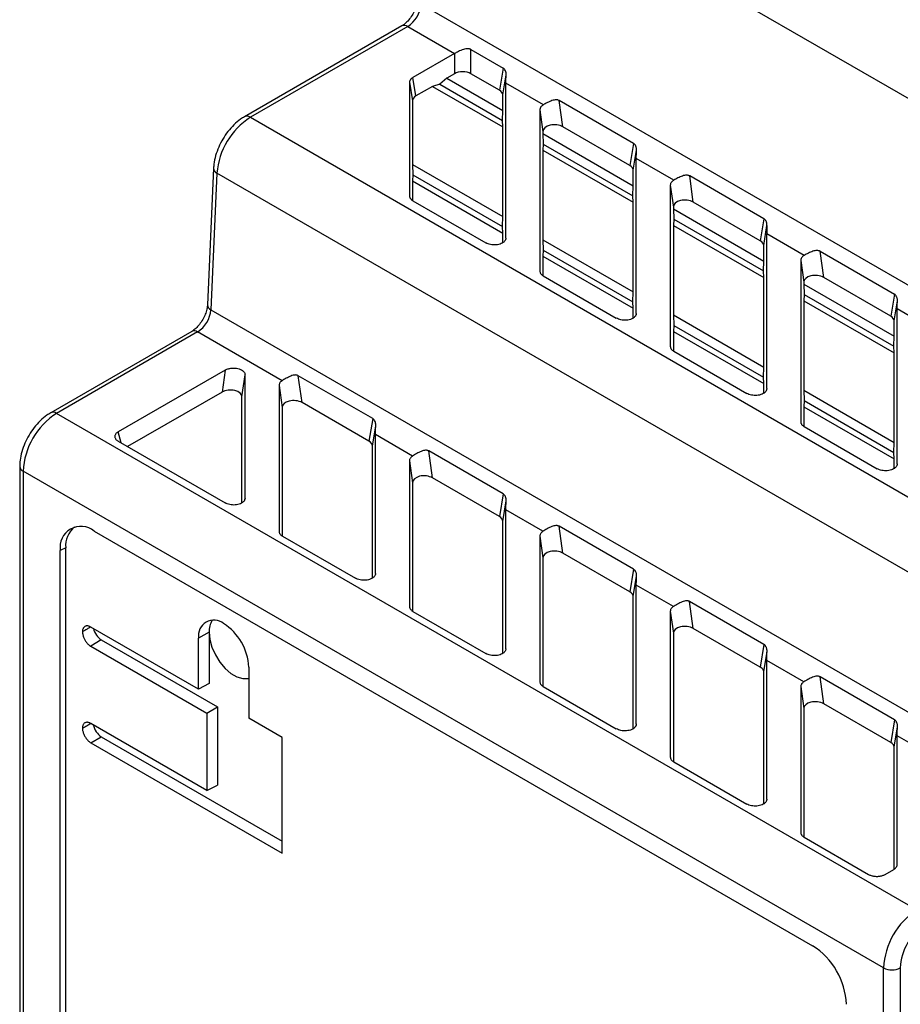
# Model space of a CAD drawing. Header units: millimetres. Extents: x 0 to 349, y 0 to 270.
# Tile 9 of 12: x 253 to 290, y 190 to 232. Entities that reach past the tile are written whole.
import ezdxf

# ---------------------------------------------------------------- set-up
doc = ezdxf.new("R2010")
doc.units = ezdxf.units.MM
doc.header["$LTSCALE"] = 1.25

msp = doc.modelspace()

# ---------------------------------------------------------------- linework, layer by layer
for p, q in [((306.753, 219.051), (270.337, 240.074)), ((269.996, 232.368), (306.412, 211.345)), ((269.181, 231.447), (262.519, 227.601)), ((269.431, 231.423), (262.769, 227.577)), ((269.431, 231.423), (271.408, 230.278)), ((271.408, 230.278), (269.648, 229.262)), ((271.408, 230.278), (271.406, 229.422)), ((272.104, 230.449), (273.464, 229.663)), ((272.104, 229.422), (272.104, 230.449)), ((273.464, 229.663), (273.309, 228.726)), ((269.777, 228.482), (269.648, 229.262)), ((271.406, 229.422), (271.083, 229.236)), ((273.309, 228.726), (272.104, 229.422)), ((273.454, 228.523), (273.595, 229.373)), ((269.503, 229.06), (269.503, 224.25)), ((269.503, 229.06), (269.632, 228.28)), ((270.479, 228.887), (269.777, 228.482)), ((270.791, 228.974), (270.479, 228.887)), ((270.479, 228.887), (273.454, 227.169)), ((271.083, 229.236), (270.791, 228.974)), ((270.791, 228.974), (273.44, 227.445)), ((271.083, 229.236), (273.454, 227.867)), ((273.583, 222.466), (273.583, 229.026)), ((275.17, 228.109), (273.583, 229.026)), ((273.454, 227.867), (273.454, 228.523)), ((269.632, 228.28), (269.632, 225.583)), ((278.984, 226.472), (275.843, 228.285)), ((275.997, 227.172), (275.843, 228.285)), ((262.769, 227.577), (299.185, 206.554)), ((273.44, 227.445), (273.454, 227.867)), ((275.023, 227.898), (275.023, 221.063)), ((275.023, 227.898), (275.152, 226.969)), ((273.454, 227.169), (273.44, 227.445)), ((273.454, 223.377), (273.454, 227.169)), ((278.829, 225.537), (275.997, 227.172)), ((275.152, 226.969), (275.152, 226.887)), ((275.152, 226.887), (275.166, 226.448)), ((275.152, 226.887), (278.974, 224.681)), ((275.166, 226.448), (275.152, 226.189)), ((275.166, 226.448), (278.96, 224.258)), ((278.984, 226.472), (278.829, 225.537)), ((275.152, 226.189), (275.152, 222.397)), ((275.152, 226.189), (278.974, 223.983)), ((278.974, 225.335), (279.114, 226.183)), ((269.632, 225.583), (269.646, 225.145)), ((269.632, 225.583), (273.454, 223.377)), ((279.103, 219.279), (279.103, 225.839)), ((280.692, 224.922), (279.103, 225.839)), ((261.21, 225.418), (260.954, 219.639)), ((261.356, 225.214), (261.101, 219.435)), ((297.772, 204.191), (261.356, 225.214)), ((269.646, 225.145), (269.632, 224.886)), ((269.646, 225.145), (273.44, 222.955)), ((278.974, 224.681), (278.974, 225.335)), ((284.503, 223.281), (281.363, 225.094)), ((281.517, 223.983), (281.363, 225.094)), ((269.632, 224.886), (269.632, 224.062)), ((269.632, 224.886), (273.454, 222.679)), ((278.96, 224.258), (278.974, 224.681)), ((280.543, 224.71), (280.543, 217.877)), ((280.543, 224.71), (280.672, 223.781)), ((278.974, 223.983), (278.96, 224.258)), ((269.648, 224.048), (272.738, 222.264)), ((278.974, 220.19), (278.974, 223.983)), ((284.349, 222.348), (281.517, 223.983)), ((280.672, 223.781), (280.672, 223.7)), ((280.672, 223.7), (280.686, 223.262)), ((280.672, 223.7), (284.494, 221.494)), ((273.44, 222.955), (273.454, 223.377)), ((280.686, 223.262), (280.672, 223.003)), ((280.672, 223.003), (280.672, 219.21)), ((280.672, 223.003), (284.494, 220.796)), ((280.686, 223.262), (284.48, 221.072)), ((284.503, 223.281), (284.349, 222.348)), ((284.494, 222.146), (284.634, 222.993)), ((273.454, 222.679), (273.44, 222.955)), ((273.454, 222.268), (273.454, 222.679)), ((284.623, 216.093), (284.623, 222.652)), ((286.212, 221.735), (284.623, 222.652)), ((273.583, 222.466), (273.567, 222.396)), ((275.152, 222.397), (275.166, 221.958)), ((275.152, 222.397), (278.974, 220.19)), ((275.166, 221.958), (275.152, 221.699)), ((275.166, 221.958), (278.96, 219.768)), ((284.494, 221.494), (284.494, 222.146)), ((286.884, 221.906), (290.024, 220.094)), ((287.037, 220.796), (286.884, 221.906)), ((275.152, 221.699), (275.152, 220.875)), ((275.152, 221.699), (278.974, 219.493)), ((284.48, 221.072), (284.494, 221.494)), ((286.063, 221.523), (286.063, 214.69)), ((286.063, 221.523), (286.192, 220.594)), ((284.494, 220.796), (284.48, 221.072)), ((275.168, 220.861), (278.258, 219.077)), ((284.494, 217.004), (284.494, 220.796)), ((286.192, 220.594), (286.192, 220.514)), ((286.192, 220.514), (286.206, 220.075)), ((286.192, 220.514), (290.014, 218.307)), ((289.869, 219.161), (287.037, 220.796)), ((278.96, 219.768), (278.974, 220.19)), ((286.206, 220.075), (286.192, 219.816)), ((286.206, 220.075), (290, 217.885)), ((290.024, 220.094), (289.869, 219.161)), ((278.974, 219.493), (278.96, 219.768)), ((286.192, 219.816), (286.192, 216.023)), ((286.192, 219.816), (290.014, 217.61)), ((290.014, 218.959), (290.154, 219.806)), ((261.101, 219.435), (297.517, 198.412)), ((278.974, 219.082), (278.974, 219.493)), ((279.103, 219.279), (279.087, 219.209)), ((290.143, 212.906), (290.143, 219.466)), ((291.732, 218.548), (290.143, 219.466)), ((280.672, 219.21), (280.686, 218.772)), ((280.672, 219.21), (284.494, 217.004)), ((290.014, 218.307), (290.014, 218.959)), ((260.286, 218.514), (254.318, 215.069)), ((260.536, 218.49), (254.568, 215.044)), ((264.112, 216.425), (260.536, 218.49)), ((280.686, 218.772), (280.672, 218.512)), ((280.672, 218.512), (280.672, 217.688)), ((280.672, 218.512), (284.494, 216.306)), ((280.686, 218.772), (284.48, 216.581)), ((290, 217.885), (290.014, 218.307)), ((280.688, 217.674), (283.778, 215.891)), ((290.014, 217.61), (290, 217.885)), ((290.014, 213.817), (290.014, 217.61)), ((261.698, 216.874), (257.18, 214.267)), ((261.698, 216.874), (261.569, 215.946)), ((284.48, 216.581), (284.494, 217.004)), ((262.414, 215.744), (262.543, 216.672)), ((262.543, 211.457), (262.543, 216.672)), ((267.947, 214.822), (264.799, 216.639)), ((264.957, 215.499), (264.799, 216.639)), ((284.494, 216.306), (284.48, 216.581)), ((261.569, 215.946), (257.57, 213.637)), ((263.983, 216.226), (263.983, 210.054)), ((263.983, 216.226), (264.112, 215.297)), ((284.494, 215.895), (284.494, 216.306)), ((284.623, 216.093), (284.607, 216.022)), ((286.192, 216.023), (286.206, 215.585)), ((286.192, 216.023), (290.014, 213.817)), ((262.414, 211.259), (262.414, 215.744)), ((267.789, 213.864), (264.957, 215.499)), ((286.206, 215.585), (286.192, 215.326)), ((286.206, 215.585), (290, 213.395)), ((264.112, 215.297), (264.112, 209.866)), ((286.192, 215.326), (286.192, 214.502)), ((286.192, 215.326), (290.014, 213.119)), ((290.984, 194.022), (254.568, 215.044)), ((267.947, 214.822), (267.789, 213.864)), ((257.295, 213.796), (257.18, 214.267)), ((267.934, 213.662), (268.076, 214.523)), ((286.208, 214.488), (289.298, 212.704)), ((257.18, 213.862), (261.698, 211.255)), ((268.063, 208.27), (268.063, 214.144)), ((269.632, 213.239), (268.063, 214.144)), ((290, 213.395), (290.014, 213.817)), ((267.934, 208.072), (267.934, 213.662)), ((273.467, 211.635), (270.319, 213.453)), ((270.477, 212.312), (270.319, 213.453)), ((269.503, 213.039), (269.503, 206.867)), ((269.503, 213.039), (269.632, 212.11)), ((290.014, 213.119), (290, 213.395)), ((290.014, 212.708), (290.014, 213.119)), ((253.007, 212.799), (253.007, 179.566)), ((289.569, 191.572), (253.153, 212.595)), ((253.153, 212.595), (253.153, 179.362)), ((290.143, 212.906), (290.127, 212.836)), ((273.309, 210.677), (270.477, 212.312)), ((269.632, 212.11), (269.632, 206.679)), ((262.543, 211.457), (262.527, 211.386)), ((273.467, 211.635), (273.309, 210.677)), ((273.454, 210.475), (273.596, 211.336)), ((273.583, 205.084), (273.583, 210.958)), ((275.152, 210.052), (273.583, 210.958)), ((273.454, 204.886), (273.454, 210.475)), ((278.987, 208.448), (275.839, 210.266)), ((275.997, 209.126), (275.839, 210.266)), ((256.159, 210.065), (286.564, 192.512)), ((264.128, 209.852), (267.218, 208.068)), ((275.023, 209.852), (275.023, 203.681)), ((275.023, 209.852), (275.152, 208.924)), ((254.957, 209.349), (254.726, 209.237)), ((254.726, 180.903), (254.726, 209.237)), ((254.957, 181.015), (254.957, 209.349)), ((275.152, 208.924), (275.152, 203.492)), ((278.829, 207.491), (275.997, 209.126)), ((278.987, 208.448), (278.829, 207.491)), ((268.063, 208.27), (268.047, 208.2)), ((278.974, 207.289), (279.116, 208.149)), ((279.103, 201.897), (279.103, 207.771)), ((280.672, 206.865), (279.103, 207.771)), ((278.974, 201.699), (278.974, 207.289)), ((284.507, 205.262), (281.359, 207.079)), ((281.517, 205.939), (281.359, 207.079)), ((269.648, 206.665), (272.738, 204.881)), ((280.543, 206.666), (280.543, 200.494)), ((280.543, 206.666), (280.672, 205.737)), ((260.578, 203.369), (256.017, 206.001)), ((284.349, 204.304), (281.517, 205.939)), ((261.022, 205.78), (260.578, 205.532)), ((260.578, 203.369), (260.578, 205.532)), ((261.022, 205.78), (261.022, 203.607)), ((280.672, 205.737), (280.672, 200.306)), ((256.461, 205.459), (256.017, 205.185)), ((256.017, 205.185), (260.932, 202.348)), ((256.461, 205.459), (261.376, 202.622)), ((273.583, 205.084), (273.567, 205.013)), ((284.507, 205.262), (284.349, 204.304)), ((284.494, 204.102), (284.636, 204.963)), ((262.699, 204.308), (262.699, 202.144)), ((284.623, 198.71), (284.623, 204.584)), ((286.192, 203.679), (284.623, 204.584)), ((284.494, 198.512), (284.494, 204.102)), ((290.027, 202.075), (286.879, 203.893)), ((287.037, 202.752), (286.879, 203.893)), ((261.022, 203.607), (260.578, 203.369)), ((275.168, 203.478), (278.258, 201.695)), ((286.063, 203.479), (286.063, 197.307)), ((286.063, 203.479), (286.192, 202.55)), ((260.932, 202.348), (261.376, 202.622)), ((261.376, 202.622), (261.376, 199.303)), ((289.869, 201.118), (287.037, 202.752)), ((260.932, 202.348), (260.932, 199.082)), ((286.192, 202.55), (286.192, 197.119)), ((260.932, 199.082), (256.017, 201.919)), ((264.114, 201.327), (262.699, 202.144)), ((279.103, 201.897), (279.087, 201.826)), ((290.027, 202.075), (289.869, 201.118)), ((290.014, 200.915), (290.156, 201.776)), ((256.017, 201.102), (256.461, 201.359)), ((256.461, 201.359), (264.114, 196.941)), ((264.114, 196.428), (264.114, 201.327)), ((290.143, 195.941), (290.143, 201.398)), ((291.712, 200.492), (290.143, 201.398)), ((256.017, 201.102), (264.114, 196.428)), ((290.014, 195.753), (290.014, 200.915)), ((280.688, 200.292), (283.778, 198.508)), ((260.932, 199.082), (261.376, 199.303)), ((284.623, 198.71), (284.607, 198.64)), ((286.208, 197.105), (288.936, 195.53)), ((289.637, 195.53), (289.998, 195.739)), ((289.569, 158.339), (289.569, 191.572)), ((290.277, 191.572), (290.277, 158.339))]:
    msp.add_line(p, q)
at = {"flags": 128}
msp.add_lwpolyline([(261.022, 205.78), (261.053, 205.471), (261.143, 205.145), (261.287, 204.821), (261.477, 204.517), (261.702, 204.251), (261.948, 204.038), (262.202, 203.892), (262.449, 203.82), (262.674, 203.826), (262.699, 203.832)], dxfattribs=at)
for centre, radius, start, end in [((268.761, 232.464), 1.238, 302.7341, 355.5335), ((269.284, 231.218), 0.251, 54.3824, 114.3071), ((264.443, 224.973), 3.096, 122.7341, 175.5335), ((262.622, 227.372), 0.252, 54.3837, 114.2919), ((261.442, 225.43), 0.232, 182.8298, 248.3794), ((259.866, 219.531), 1.238, 302.7341, 355.5335), ((261.194, 219.656), 0.24, 183.9683, 247.2325), ((260.389, 218.285), 0.251, 54.3824, 114.3071), ((254.421, 214.84), 0.252, 54.3837, 114.2919), ((256.224, 212.455), 3.074, 122.6055, 177.3945), ((253.246, 212.816), 0.24, 184.0397, 247.2626), ((255.599, 209.379), 0.885, 50.7967, 189.214), ((255.979, 209.444), 1.027, 129.3376, 185.2959), ((261.225, 205.637), 0.655, 50.7967, 189.214), ((261.898, 205.829), 0.877, 148.3103, 183.1846), ((260.397, 204.203), 2.305, 2.6055, 57.3945), ((292.64, 191.433), 3.074, 122.6055, 177.3945), ((292.579, 191.467), 2.305, 122.6055, 177.3945), ((284.886, 189.889), 3.114, 2.6055, 57.3945), ((289.923, 192.255), 0.769, 242.6097, 297.3903)]:
    msp.add_arc(centre, radius, start, end)
for centre, major_axis, ratio, start_param, end_param in [((271.754, 229.211), (0.5, 0), 0.588583, 0.796211, 2.341565), ((270.137, 228.278), (0.505, -0.003), 0.5726, 2.368196, 3.145538), ((272.949, 228.521), (0.505, 0.003), 0.5726, 6.279241, 7.05714), ((275.657, 226.956), (0.505, -0.021), 0.602386, 0.856664, 3.167126), ((278.469, 225.332), (0.505, 0.003), 0.5726, 6.27924, 7.056582), ((281.177, 223.767), (0.505, -0.021), 0.602386, 0.856664, 3.167126), ((283.989, 222.144), (0.505, 0.003), 0.5726, 6.27924, 7.056582), ((286.697, 220.58), (0.505, -0.021), 0.602376, 0.856089, 3.167121), ((289.509, 218.957), (0.505, 0.003), 0.572601, 6.279239, 7.055938), ((261.909, 215.73), (0.505, 0.021), 0.602386, 6.257652, 8.568114), ((264.617, 215.283), (0.505, -0.021), 0.602386, 0.856664, 3.167126), ((267.429, 213.66), (0.505, 0.003), 0.5726, 6.27924, 7.056582), ((270.137, 212.097), (0.505, -0.021), 0.602386, 0.856664, 3.167126), ((272.949, 210.473), (0.505, 0.003), 0.5726, 6.27924, 7.056582), ((275.657, 208.91), (0.505, -0.021), 0.602386, 0.856664, 3.167126), ((278.469, 207.286), (0.505, 0.003), 0.5726, 6.27924, 7.056582), ((256.461, 205.868), (-0.25, 0.433), 0.577908, 1.091341, 2.357041), ((281.177, 205.723), (0.505, -0.021), 0.602386, 0.856664, 3.167126), ((283.989, 204.1), (0.505, 0.003), 0.5726, 6.27924, 7.056582), ((286.697, 202.537), (0.505, -0.021), 0.602386, 0.856664, 3.167126), ((256.461, 201.767), (-0.25, 0.433), 0.577557, 1.044598, 2.356124), ((289.509, 200.913), (0.505, 0.003), 0.5726, 6.27924, 7.056582)]:
    msp.add_ellipse(centre, major_axis=major_axis, ratio=ratio, start_param=start_param, end_param=end_param)
for points, knots in [([(269.849, 232.572), (269.847, 232.543), (269.841, 232.455), (269.8, 232.28), (269.712, 232.058), (269.585, 231.839), (269.434, 231.649), (269.291, 231.517), (269.212, 231.467), (269.181, 231.447)], [0, 0, 0, 0, 0.081703, 0.238926, 0.400774, 0.566019, 0.731813, 0.894394, 1, 1, 1, 1]), ([(272.104, 230.449), (272.091, 230.455), (272.064, 230.469), (272.019, 230.479), (271.961, 230.483), (271.882, 230.474), (271.784, 230.448), (271.678, 230.409), (271.577, 230.364), (271.484, 230.319), (271.432, 230.291), (271.408, 230.278)], [0, 0, 0, 0, 0.0664362, 0.1353053, 0.2074676, 0.3169937, 0.4607558, 0.602421, 0.7417143, 0.8759354, 1, 1, 1, 1]), ([(273.595, 229.373), (273.595, 229.392), (273.595, 229.424), (273.589, 229.471), (273.579, 229.511), (273.559, 229.563), (273.524, 229.619), (273.483, 229.649), (273.464, 229.663)], [0, 0, 0, 0, 0.171592, 0.28411, 0.421175, 0.54393, 0.782681, 1, 1, 1, 1]), ([(269.648, 229.262), (269.633, 229.253), (269.604, 229.235), (269.568, 229.203), (269.539, 229.17), (269.519, 229.134), (269.506, 229.097), (269.504, 229.072), (269.503, 229.06)], [0, 0, 0, 0, 0.166769, 0.333415, 0.5, 0.666585, 0.833231, 1, 1, 1, 1]), ([(273.583, 229.026), (273.583, 229.051), (273.583, 229.101), (273.586, 229.186), (273.589, 229.276), (273.593, 229.341), (273.595, 229.373)], [0, 0, 0, 0, 0.259936, 0.511969, 0.757983, 1, 1, 1, 1]), ([(275.17, 228.109), (275.157, 228.101), (275.129, 228.084), (275.094, 228.054), (275.064, 228.02), (275.041, 227.982), (275.026, 227.941), (275.024, 227.913), (275.023, 227.898)], [0, 0, 0, 0, 0.1462853, 0.3004774, 0.4627812, 0.6333724, 0.8124018, 1, 1, 1, 1]), ([(275.843, 228.285), (275.829, 228.292), (275.801, 228.306), (275.754, 228.317), (275.696, 228.321), (275.621, 228.311), (275.532, 228.285), (275.437, 228.247), (275.341, 228.201), (275.249, 228.154), (275.196, 228.124), (275.17, 228.109)], [0, 0, 0, 0, 0.0726654, 0.1453044, 0.2189387, 0.3294804, 0.4603293, 0.5887989, 0.7228442, 0.8687835, 1, 1, 1, 1]), ([(262.519, 227.601), (262.464, 227.567), (262.309, 227.472), (262.071, 227.269), (261.817, 226.985), (261.598, 226.664), (261.42, 226.316), (261.291, 225.954), (261.226, 225.652), (261.214, 225.476), (261.21, 225.418)], [0, 0, 0, 0, 0.079071, 0.221182, 0.362794, 0.503885, 0.64497, 0.786851, 0.930413, 1, 1, 1, 1]), ([(279.114, 226.183), (279.115, 226.202), (279.115, 226.234), (279.109, 226.281), (279.099, 226.321), (279.078, 226.373), (279.044, 226.428), (279.003, 226.458), (278.984, 226.472)], [0, 0, 0, 0, 0.171498, 0.284712, 0.422232, 0.544921, 0.783045, 1, 1, 1, 1]), ([(279.103, 225.839), (279.103, 225.864), (279.103, 225.914), (279.106, 225.998), (279.109, 226.087), (279.113, 226.151), (279.114, 226.183)], [0, 0, 0, 0, 0.259803, 0.511815, 0.757887, 1, 1, 1, 1]), ([(281.363, 225.094), (281.349, 225.101), (281.322, 225.115), (281.275, 225.126), (281.217, 225.13), (281.142, 225.12), (281.053, 225.095), (280.958, 225.057), (280.863, 225.013), (280.771, 224.966), (280.717, 224.936), (280.692, 224.922)], [0, 0, 0, 0, 0.072883, 0.145725, 0.219529, 0.33019, 0.460958, 0.589356, 0.72326, 0.869112, 1, 1, 1, 1]), ([(280.692, 224.922), (280.679, 224.913), (280.651, 224.896), (280.615, 224.866), (280.585, 224.832), (280.562, 224.794), (280.546, 224.753), (280.544, 224.724), (280.543, 224.71)], [0, 0, 0, 0, 0.146246, 0.30041, 0.462701, 0.633297, 0.812353, 1, 1, 1, 1]), ([(269.503, 224.25), (269.504, 224.237), (269.506, 224.212), (269.519, 224.176), (269.539, 224.14), (269.568, 224.106), (269.604, 224.075), (269.633, 224.057), (269.648, 224.048)], [0, 0, 0, 0, 0.166769, 0.333415, 0.5, 0.666585, 0.833231, 1, 1, 1, 1]), ([(284.634, 222.993), (284.634, 223.012), (284.635, 223.044), (284.628, 223.09), (284.618, 223.131), (284.598, 223.182), (284.564, 223.238), (284.523, 223.267), (284.503, 223.281)], [0, 0, 0, 0, 0.171407, 0.284675, 0.422133, 0.544825, 0.782904, 1, 1, 1, 1]), ([(284.634, 222.993), (284.633, 222.966), (284.63, 222.907), (284.626, 222.822), (284.624, 222.734), (284.623, 222.68), (284.623, 222.652)], [0, 0, 0, 0, 0.21032, 0.446987, 0.710172, 1, 1, 1, 1]), ([(273.583, 222.466), (273.582, 222.452), (273.581, 222.425), (273.567, 222.386), (273.544, 222.348), (273.512, 222.311), (273.464, 222.27), (273.39, 222.227), (273.285, 222.193), (273.168, 222.174), (273.048, 222.174), (272.933, 222.189), (272.826, 222.219), (272.768, 222.249), (272.738, 222.264)], [0, 0, 0, 0, 0.060272, 0.119148, 0.177693, 0.236994, 0.298092, 0.397011, 0.500099, 0.600977, 0.702091, 0.801568, 0.899145, 1, 1, 1, 1]), ([(286.884, 221.906), (286.883, 221.906), (286.843, 221.929), (286.742, 221.953), (286.599, 221.918), (286.478, 221.87), (286.383, 221.825), (286.291, 221.779), (286.238, 221.749), (286.212, 221.735)], [0, 0, 0, 0, 0.00088, 0.219752, 0.460307, 0.588887, 0.72296, 0.86899, 1, 1, 1, 1]), ([(286.212, 221.735), (286.199, 221.726), (286.171, 221.709), (286.136, 221.679), (286.105, 221.645), (286.082, 221.607), (286.066, 221.566), (286.064, 221.537), (286.063, 221.523)], [0, 0, 0, 0, 0.146241, 0.3004, 0.462689, 0.633286, 0.812345, 1, 1, 1, 1]), ([(275.023, 221.063), (275.024, 221.051), (275.026, 221.026), (275.039, 220.989), (275.059, 220.953), (275.088, 220.92), (275.124, 220.888), (275.153, 220.87), (275.168, 220.861)], [0, 0, 0, 0, 0.1667693, 0.3334154, 0.5, 0.6665846, 0.8332307, 1, 1, 1, 1]), ([(290.154, 219.806), (290.154, 219.825), (290.155, 219.857), (290.148, 219.904), (290.138, 219.944), (290.118, 219.996), (290.084, 220.051), (290.043, 220.08), (290.024, 220.094)], [0, 0, 0, 0, 0.17141, 0.285192, 0.423075, 0.545712, 0.783325, 1, 1, 1, 1]), ([(290.143, 219.466), (290.143, 219.491), (290.143, 219.54), (290.146, 219.623), (290.149, 219.711), (290.152, 219.775), (290.154, 219.806)], [0, 0, 0, 0, 0.259672, 0.511665, 0.757792, 1, 1, 1, 1]), ([(260.954, 219.639), (260.952, 219.61), (260.946, 219.523), (260.905, 219.347), (260.817, 219.125), (260.69, 218.906), (260.539, 218.716), (260.396, 218.584), (260.317, 218.534), (260.286, 218.514)], [0, 0, 0, 0, 0.081703, 0.238926, 0.400774, 0.566019, 0.731813, 0.894394, 1, 1, 1, 1]), ([(279.103, 219.279), (279.102, 219.266), (279.101, 219.239), (279.087, 219.199), (279.064, 219.161), (279.032, 219.125), (278.984, 219.083), (278.91, 219.041), (278.805, 219.007), (278.688, 218.987), (278.568, 218.987), (278.453, 219.003), (278.346, 219.032), (278.288, 219.062), (278.258, 219.077)], [0, 0, 0, 0, 0.060272, 0.119148, 0.177693, 0.236994, 0.298092, 0.397011, 0.500099, 0.600977, 0.702091, 0.801568, 0.899145, 1, 1, 1, 1]), ([(280.543, 217.877), (280.544, 217.864), (280.546, 217.839), (280.559, 217.802), (280.579, 217.767), (280.608, 217.733), (280.644, 217.702), (280.673, 217.684), (280.688, 217.674)], [0, 0, 0, 0, 0.166769, 0.333415, 0.5, 0.666585, 0.833231, 1, 1, 1, 1]), ([(261.698, 216.874), (261.715, 216.884), (261.749, 216.902), (261.808, 216.925), (261.871, 216.942), (261.938, 216.955), (262.022, 216.965), (262.127, 216.964), (262.243, 216.945), (262.349, 216.912), (262.434, 216.863), (262.497, 216.805), (262.536, 216.74), (262.541, 216.695), (262.543, 216.672)], [0, 0, 0, 0, 0.060272, 0.119148, 0.177693, 0.236994, 0.298092, 0.397011, 0.500099, 0.600977, 0.702091, 0.801568, 0.899145, 1, 1, 1, 1]), ([(264.112, 216.425), (264.098, 216.415), (264.068, 216.395), (264.033, 216.359), (264.006, 216.318), (263.987, 216.273), (263.984, 216.242), (263.983, 216.226)], [0, 0, 0, 0, 0.177051, 0.365321, 0.565088, 0.776583, 1, 1, 1, 1]), ([(264.799, 216.639), (264.785, 216.646), (264.757, 216.66), (264.709, 216.67), (264.65, 216.671), (264.574, 216.657), (264.482, 216.626), (264.384, 216.581), (264.286, 216.529), (264.191, 216.475), (264.137, 216.441), (264.112, 216.425)], [0, 0, 0, 0, 0.07061, 0.14148, 0.213853, 0.322128, 0.453835, 0.583317, 0.718727, 0.865464, 1, 1, 1, 1]), ([(284.623, 216.093), (284.622, 216.079), (284.621, 216.052), (284.607, 216.012), (284.584, 215.974), (284.552, 215.938), (284.504, 215.897), (284.43, 215.854), (284.325, 215.82), (284.208, 215.801), (284.088, 215.801), (283.973, 215.816), (283.866, 215.845), (283.808, 215.875), (283.778, 215.891)], [0, 0, 0, 0, 0.060272, 0.119148, 0.177693, 0.236994, 0.298092, 0.397011, 0.500099, 0.600977, 0.702091, 0.801568, 0.899145, 1, 1, 1, 1]), ([(254.318, 215.069), (254.263, 215.035), (254.108, 214.94), (253.87, 214.737), (253.616, 214.453), (253.397, 214.131), (253.219, 213.784), (253.09, 213.422), (253.018, 213.089), (253.01, 212.885), (253.007, 212.799)], [0, 0, 0, 0, 0.076363, 0.213608, 0.35037, 0.48663, 0.622884, 0.759906, 0.898553, 1, 1, 1, 1]), ([(268.076, 214.523), (268.077, 214.543), (268.078, 214.575), (268.071, 214.624), (268.062, 214.666), (268.042, 214.72), (268.008, 214.777), (267.967, 214.807), (267.947, 214.822)], [0, 0, 0, 0, 0.173006, 0.285961, 0.423909, 0.545718, 0.784493, 1, 1, 1, 1]), ([(286.063, 214.69), (286.064, 214.677), (286.066, 214.652), (286.079, 214.616), (286.099, 214.58), (286.128, 214.547), (286.164, 214.515), (286.193, 214.497), (286.208, 214.488)], [0, 0, 0, 0, 0.166769, 0.333415, 0.5, 0.666585, 0.833231, 1, 1, 1, 1]), ([(257.18, 214.267), (257.164, 214.257), (257.132, 214.236), (257.094, 214.201), (257.065, 214.164), (257.045, 214.124), (257.035, 214.084), (257.035, 214.043), (257.045, 214.003), (257.065, 213.964), (257.094, 213.927), (257.132, 213.893), (257.164, 213.872), (257.18, 213.862)], [0, 0, 0, 0, 0.091343, 0.182426, 0.273306, 0.364042, 0.45469, 0.54531, 0.635958, 0.726694, 0.817574, 0.908657, 1, 1, 1, 1]), ([(268.063, 214.144), (268.063, 214.166), (268.063, 214.21), (268.065, 214.282), (268.068, 214.358), (268.071, 214.438), (268.075, 214.494), (268.076, 214.523)], [0, 0, 0, 0, 0.209774, 0.413508, 0.612316, 0.807391, 1, 1, 1, 1]), ([(270.319, 213.453), (270.305, 213.46), (270.277, 213.474), (270.229, 213.483), (270.17, 213.485), (270.094, 213.471), (270.002, 213.439), (269.904, 213.394), (269.806, 213.342), (269.711, 213.289), (269.657, 213.255), (269.632, 213.239)], [0, 0, 0, 0, 0.07061, 0.14148, 0.213853, 0.322128, 0.453835, 0.583317, 0.718727, 0.865464, 1, 1, 1, 1]), ([(269.632, 213.239), (269.618, 213.229), (269.588, 213.208), (269.553, 213.172), (269.526, 213.132), (269.507, 213.087), (269.504, 213.055), (269.503, 213.039)], [0, 0, 0, 0, 0.177051, 0.365321, 0.565088, 0.776583, 1, 1, 1, 1]), ([(290.143, 212.906), (290.142, 212.893), (290.141, 212.865), (290.127, 212.826), (290.104, 212.788), (290.072, 212.751), (290.024, 212.71), (289.95, 212.667), (289.845, 212.633), (289.728, 212.614), (289.608, 212.614), (289.493, 212.629), (289.386, 212.659), (289.328, 212.689), (289.298, 212.704)], [0, 0, 0, 0, 0.060272, 0.119148, 0.177693, 0.236994, 0.298092, 0.397011, 0.500099, 0.600977, 0.702091, 0.801568, 0.899145, 1, 1, 1, 1]), ([(262.543, 211.457), (262.542, 211.443), (262.541, 211.416), (262.527, 211.376), (262.504, 211.338), (262.472, 211.302), (262.424, 211.261), (262.35, 211.218), (262.245, 211.184), (262.128, 211.165), (262.008, 211.165), (261.893, 211.18), (261.786, 211.209), (261.728, 211.239), (261.698, 211.255)], [0, 0, 0, 0, 0.0602718, 0.1191475, 0.1776935, 0.2369936, 0.298092, 0.3970109, 0.5000988, 0.6009772, 0.7020911, 0.8015684, 0.8991449, 1, 1, 1, 1]), ([(273.596, 211.336), (273.597, 211.356), (273.598, 211.389), (273.591, 211.438), (273.582, 211.48), (273.562, 211.533), (273.528, 211.591), (273.487, 211.621), (273.467, 211.635)], [0, 0, 0, 0, 0.173006, 0.285961, 0.423909, 0.545718, 0.784493, 1, 1, 1, 1]), ([(273.583, 210.958), (273.583, 210.98), (273.583, 211.023), (273.585, 211.095), (273.588, 211.171), (273.591, 211.251), (273.595, 211.308), (273.596, 211.336)], [0, 0, 0, 0, 0.209774, 0.413508, 0.612316, 0.807391, 1, 1, 1, 1]), ([(275.839, 210.266), (275.825, 210.273), (275.797, 210.287), (275.749, 210.297), (275.69, 210.298), (275.614, 210.284), (275.522, 210.253), (275.424, 210.207), (275.326, 210.156), (275.231, 210.102), (275.177, 210.068), (275.152, 210.052)], [0, 0, 0, 0, 0.07061, 0.14148, 0.213853, 0.322128, 0.453835, 0.583317, 0.718727, 0.865464, 1, 1, 1, 1]), ([(263.983, 210.054), (263.984, 210.041), (263.986, 210.016), (263.999, 209.98), (264.019, 209.944), (264.048, 209.91), (264.084, 209.879), (264.113, 209.861), (264.128, 209.852)], [0, 0, 0, 0, 0.166769, 0.333415, 0.5, 0.666585, 0.833231, 1, 1, 1, 1]), ([(275.152, 210.052), (275.138, 210.042), (275.108, 210.022), (275.073, 209.985), (275.046, 209.945), (275.027, 209.9), (275.024, 209.869), (275.023, 209.852)], [0, 0, 0, 0, 0.177051, 0.3653212, 0.5650878, 0.7765826, 1, 1, 1, 1]), ([(279.116, 208.149), (279.117, 208.169), (279.118, 208.202), (279.111, 208.251), (279.102, 208.293), (279.082, 208.347), (279.048, 208.404), (279.007, 208.434), (278.987, 208.448)], [0, 0, 0, 0, 0.173006, 0.285961, 0.423909, 0.545718, 0.784493, 1, 1, 1, 1]), ([(268.063, 208.27), (268.062, 208.256), (268.061, 208.229), (268.047, 208.19), (268.024, 208.152), (267.992, 208.115), (267.944, 208.074), (267.87, 208.031), (267.765, 207.997), (267.648, 207.978), (267.528, 207.978), (267.413, 207.993), (267.306, 208.023), (267.248, 208.053), (267.218, 208.068)], [0, 0, 0, 0, 0.060272, 0.119148, 0.177693, 0.236994, 0.298092, 0.397011, 0.500099, 0.600977, 0.702091, 0.801568, 0.899145, 1, 1, 1, 1]), ([(279.103, 207.771), (279.103, 207.793), (279.103, 207.837), (279.105, 207.909), (279.108, 207.985), (279.111, 208.064), (279.115, 208.121), (279.116, 208.149)], [0, 0, 0, 0, 0.209774, 0.413508, 0.612316, 0.807391, 1, 1, 1, 1]), ([(269.503, 206.867), (269.504, 206.855), (269.506, 206.83), (269.519, 206.793), (269.539, 206.757), (269.568, 206.724), (269.604, 206.693), (269.633, 206.674), (269.648, 206.665)], [0, 0, 0, 0, 0.1667693, 0.3334154, 0.5, 0.6665846, 0.8332307, 1, 1, 1, 1]), ([(280.672, 206.865), (280.658, 206.855), (280.628, 206.835), (280.593, 206.799), (280.566, 206.758), (280.547, 206.713), (280.544, 206.682), (280.543, 206.666)], [0, 0, 0, 0, 0.177051, 0.365321, 0.565088, 0.776583, 1, 1, 1, 1]), ([(281.359, 207.079), (281.345, 207.086), (281.317, 207.1), (281.269, 207.11), (281.21, 207.111), (281.134, 207.097), (281.042, 207.066), (280.944, 207.021), (280.846, 206.969), (280.751, 206.915), (280.697, 206.882), (280.672, 206.865)], [0, 0, 0, 0, 0.07061, 0.14148, 0.213853, 0.322128, 0.453835, 0.583317, 0.718727, 0.865464, 1, 1, 1, 1]), ([(256.017, 206.001), (256, 206.01), (255.967, 206.028), (255.917, 206.044), (255.87, 206.051), (255.826, 206.049), (255.785, 206.037), (255.749, 206.016), (255.719, 205.987), (255.695, 205.95), (255.677, 205.905), (255.666, 205.854), (255.664, 205.816), (255.664, 205.797)], [0, 0, 0, 0, 0.090918, 0.181831, 0.272741, 0.363648, 0.454553, 0.545457, 0.636362, 0.727268, 0.818175, 0.909086, 1, 1, 1, 1]), ([(256.011, 205.998), (255.96, 205.969), (255.845, 205.902), (255.729, 205.835), (255.664, 205.797)], [0, 0, 0, 0, 0.437148, 1, 1, 1, 1]), ([(255.664, 205.797), (255.664, 205.777), (255.666, 205.736), (255.678, 205.672), (255.695, 205.608), (255.719, 205.545), (255.748, 205.484), (255.78, 205.426), (255.816, 205.372), (255.855, 205.324), (255.895, 205.28), (255.935, 205.242), (255.976, 205.21), (256.003, 205.193), (256.017, 205.185)], [0, 0, 0, 0, 0.093826, 0.185737, 0.275735, 0.363821, 0.449999, 0.53427, 0.616636, 0.6971, 0.775665, 0.852335, 0.927112, 1, 1, 1, 1]), ([(273.583, 205.084), (273.582, 205.07), (273.581, 205.043), (273.567, 205.003), (273.544, 204.965), (273.512, 204.929), (273.464, 204.887), (273.39, 204.845), (273.285, 204.811), (273.168, 204.792), (273.048, 204.791), (272.933, 204.807), (272.826, 204.836), (272.768, 204.866), (272.738, 204.881)], [0, 0, 0, 0, 0.060272, 0.119148, 0.177693, 0.236994, 0.298092, 0.397011, 0.500099, 0.600977, 0.702091, 0.801568, 0.899145, 1, 1, 1, 1]), ([(284.636, 204.963), (284.637, 204.983), (284.638, 205.016), (284.631, 205.064), (284.622, 205.106), (284.602, 205.16), (284.568, 205.218), (284.527, 205.248), (284.507, 205.262)], [0, 0, 0, 0, 0.1730062, 0.2859613, 0.4239089, 0.5457179, 0.7844935, 1, 1, 1, 1]), ([(284.623, 204.584), (284.623, 204.606), (284.623, 204.65), (284.625, 204.722), (284.628, 204.798), (284.631, 204.878), (284.635, 204.935), (284.636, 204.963)], [0, 0, 0, 0, 0.209774, 0.413508, 0.612316, 0.807391, 1, 1, 1, 1]), ([(286.879, 203.893), (286.865, 203.9), (286.837, 203.914), (286.789, 203.924), (286.73, 203.925), (286.654, 203.911), (286.562, 203.879), (286.464, 203.834), (286.366, 203.783), (286.271, 203.729), (286.217, 203.695), (286.192, 203.679)], [0, 0, 0, 0, 0.07061, 0.14148, 0.213853, 0.322128, 0.453835, 0.583317, 0.718727, 0.865464, 1, 1, 1, 1]), ([(275.023, 203.681), (275.024, 203.668), (275.026, 203.643), (275.039, 203.606), (275.059, 203.571), (275.088, 203.537), (275.124, 203.506), (275.153, 203.488), (275.168, 203.478)], [0, 0, 0, 0, 0.1667693, 0.3334154, 0.5, 0.6665846, 0.8332307, 1, 1, 1, 1]), ([(286.192, 203.679), (286.178, 203.669), (286.148, 203.648), (286.113, 203.612), (286.086, 203.572), (286.067, 203.527), (286.064, 203.495), (286.063, 203.479)], [0, 0, 0, 0, 0.177051, 0.365321, 0.565088, 0.776583, 1, 1, 1, 1]), ([(256.017, 201.919), (256.001, 201.927), (255.968, 201.945), (255.919, 201.961), (255.87, 201.969), (255.823, 201.966), (255.78, 201.952), (255.741, 201.928), (255.708, 201.891), (255.683, 201.843), (255.667, 201.784), (255.665, 201.738), (255.664, 201.714)], [0, 0, 0, 0, 0.087699, 0.178118, 0.271263, 0.367139, 0.465752, 0.567105, 0.671203, 0.778049, 0.887647, 1, 1, 1, 1]), ([(256.019, 201.905), (255.966, 201.877), (255.847, 201.813), (255.729, 201.749), (255.664, 201.714)], [0, 0, 0, 0, 0.449703, 1, 1, 1, 1]), ([(279.103, 201.897), (279.102, 201.883), (279.101, 201.856), (279.087, 201.816), (279.064, 201.778), (279.032, 201.742), (278.984, 201.701), (278.91, 201.658), (278.805, 201.624), (278.688, 201.605), (278.568, 201.605), (278.453, 201.62), (278.346, 201.649), (278.288, 201.679), (278.258, 201.695)], [0, 0, 0, 0, 0.060272, 0.119148, 0.177693, 0.236994, 0.298092, 0.397011, 0.500099, 0.600977, 0.702091, 0.801568, 0.899145, 1, 1, 1, 1]), ([(290.156, 201.776), (290.157, 201.796), (290.158, 201.829), (290.151, 201.878), (290.142, 201.92), (290.122, 201.973), (290.088, 202.031), (290.047, 202.061), (290.027, 202.075)], [0, 0, 0, 0, 0.173006, 0.285961, 0.423909, 0.545718, 0.784493, 1, 1, 1, 1]), ([(290.143, 201.398), (290.143, 201.42), (290.143, 201.463), (290.145, 201.536), (290.148, 201.611), (290.151, 201.691), (290.155, 201.748), (290.156, 201.776)], [0, 0, 0, 0, 0.209774, 0.413508, 0.612316, 0.807391, 1, 1, 1, 1]), ([(255.664, 201.714), (255.664, 201.695), (255.666, 201.655), (255.677, 201.591), (255.695, 201.527), (255.719, 201.461), (255.749, 201.397), (255.785, 201.335), (255.826, 201.277), (255.87, 201.223), (255.917, 201.175), (255.967, 201.134), (256, 201.113), (256.017, 201.102)], [0, 0, 0, 0, 0.090914, 0.181825, 0.272732, 0.363638, 0.454543, 0.545447, 0.636352, 0.727259, 0.818169, 0.909082, 1, 1, 1, 1]), ([(280.543, 200.494), (280.544, 200.481), (280.546, 200.456), (280.559, 200.42), (280.579, 200.384), (280.608, 200.351), (280.644, 200.319), (280.673, 200.301), (280.688, 200.292)], [0, 0, 0, 0, 0.166769, 0.333415, 0.5, 0.666585, 0.833231, 1, 1, 1, 1]), ([(284.623, 198.71), (284.622, 198.697), (284.621, 198.67), (284.607, 198.63), (284.584, 198.592), (284.552, 198.555), (284.504, 198.514), (284.43, 198.471), (284.325, 198.438), (284.208, 198.418), (284.088, 198.418), (283.973, 198.433), (283.866, 198.463), (283.808, 198.493), (283.778, 198.508)], [0, 0, 0, 0, 0.060272, 0.119148, 0.177693, 0.236994, 0.298092, 0.397011, 0.500099, 0.600977, 0.702091, 0.801568, 0.899145, 1, 1, 1, 1]), ([(286.063, 197.307), (286.064, 197.295), (286.066, 197.27), (286.079, 197.233), (286.099, 197.198), (286.128, 197.164), (286.164, 197.133), (286.193, 197.114), (286.208, 197.105)], [0, 0, 0, 0, 0.166769, 0.333415, 0.5, 0.666585, 0.833231, 1, 1, 1, 1]), ([(289.998, 195.739), (290.013, 195.748), (290.042, 195.766), (290.078, 195.798), (290.107, 195.831), (290.127, 195.867), (290.141, 195.903), (290.142, 195.928), (290.143, 195.941)], [0, 0, 0, 0, 0.166769, 0.333415, 0.5, 0.666585, 0.833231, 1, 1, 1, 1]), ([(288.936, 195.53), (288.954, 195.521), (288.989, 195.502), (289.049, 195.48), (289.113, 195.462), (289.181, 195.451), (289.251, 195.445), (289.322, 195.445), (289.392, 195.451), (289.46, 195.462), (289.524, 195.48), (289.584, 195.502), (289.619, 195.521), (289.637, 195.53)], [0, 0, 0, 0, 0.091343, 0.182426, 0.273306, 0.364042, 0.45469, 0.54531, 0.635958, 0.726694, 0.817574, 0.908657, 1, 1, 1, 1])]:
    msp.add_open_spline(points, degree=3, knots=knots)

doc.saveas('drawing.dxf')
